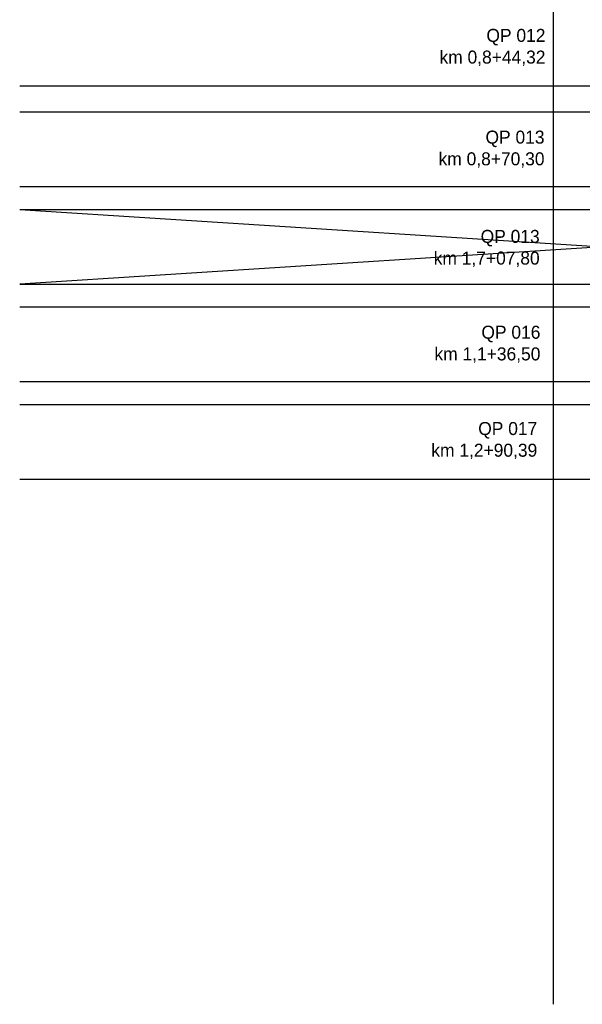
# Model space of a CAD drawing. Header units: metres. Extents: x -8 to 484, y -254 to 116.
# Tile 1 of 172: x 28 to 137, y -254 to -65. Entities that reach past the tile are written whole.
import ezdxf

# ---------------------------------------------------------------- set-up
doc = ezdxf.new("R2010")
doc.units = ezdxf.units.M
doc.layers.add('GTU_A_Hilfslayer', color=3, linetype='Continuous', plot=False)
doc.styles.add('PROVI', font='PROVI.SHX')

msp = doc.modelspace()

# ---------------------------------------------------------------- linework, layer by layer
at = {"layer": 'GTU_A_Hilfslayer', "linetype": 'Continuous', "flags": 128}
for points in [[(130.959, 97.987), (130.959, -253.933)], [(28.5, -77.4), (252.349, -77.4)], [(29.27, -77.4), (253.118, -77.4)], [(28.5, -82.4), (252.349, -82.4)], [(28.5, -96.75), (252.349, -96.75)], [(28.5, -101.139), (252.349, -101.139)], [(28.5, -101.139), (252.349, -115.489)], [(252.349, -101.139), (28.5, -115.489)], [(28.5, -115.489), (252.349, -115.489)], [(28.5, -119.879), (252.349, -119.879)], [(28.5, -134.229), (252.349, -134.229)], [(28.5, -138.618), (252.349, -138.618)], [(28.5, -152.968), (252.349, -152.968)]]:
    msp.add_lwpolyline(points, dxfattribs=at)

# ---------------------------------------------------------------- texts
at = {"layer": 'GTU_A_Hilfslayer', "linetype": 'Continuous', "insert": (129.479, -70), "char_height": 2.5, "width": 30.17343, "attachment_point": 6, "style": 'PROVI'}
msp.add_mtext('QP 012\\Pkm 0,8+44,32', dxfattribs=at)
at = {"layer": 'GTU_A_Hilfslayer', "linetype": 'Continuous', "char_height": 2.5, "attachment_point": 6, "style": 'PROVI'}
for s, insert in [('QP 013\\Pkm 0,8+70,30', (129.3, -89.554)), ('QP 013\\Pkm 1,7+07,80', (128.367, -108.639)), ('QP 016\\Pkm 1,1+36,50', (128.511, -127.055)), ('QP 017\\Pkm 1,2+90,39', (127.906, -145.57))]:
    msp.add_mtext(s, dxfattribs=dict(at, insert=insert))

doc.saveas('drawing.dxf')
